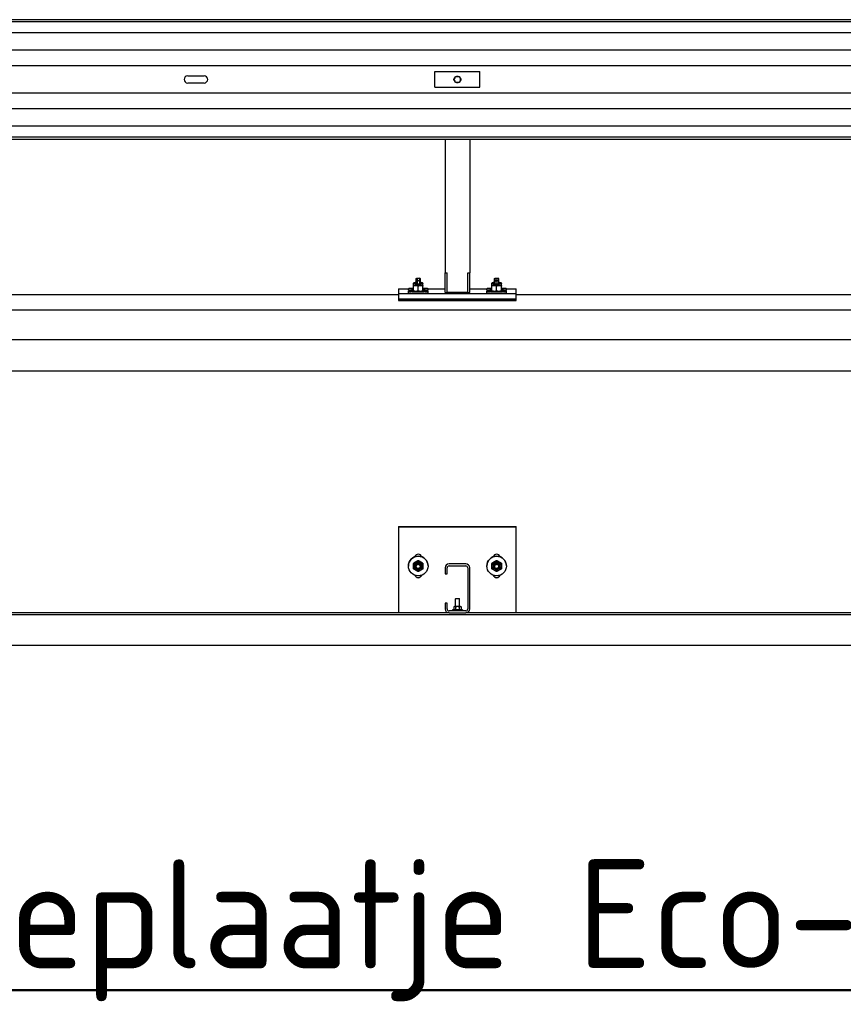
# Model space of a CAD drawing. Header units: metres. Extents: x -699 to 2316, y -1199 to 781.
# Tile 216 of 256: x -29.098 to -28.343, y 8.324 to 9.228. Entities that reach past the tile are written whole.
import ezdxf

# ---------------------------------------------------------------- set-up
doc = ezdxf.new("R2010")
doc.units = ezdxf.units.M
doc.layers.add('X-XX-AL-AANKLEDING-T50', color=130, linetype='Continuous', lineweight=50)
doc.styles.add('NLCS-ISO', font='NLCS-ISO.ttf')

msp = doc.modelspace()

# ---------------------------------------------------------------- linework, layer by layer
for p, q in [((-28.27114, 9.22783), (-29.20538, 9.22783)), ((-28.27114, 9.22597), (-29.20538, 9.22597)), ((-28.27114, 9.21585), (-29.20538, 9.21585)), ((-28.27114, 9.19993), (-29.20538, 9.19993)), ((-28.27114, 9.18542), (-29.20538, 9.18542)), ((-28.94421, 9.17619), (-28.9291, 9.17619)), ((-28.7174, 9.18014), (-28.67603, 9.18014)), ((-28.7174, 9.16575), (-28.7174, 9.18014)), ((-28.67603, 9.16575), (-28.67603, 9.18014)), ((-28.9291, 9.16971), (-28.94421, 9.16971)), ((-28.7174, 9.16575), (-28.67603, 9.16575)), ((-28.27114, 9.16048), (-29.20538, 9.16048)), ((-28.27114, 9.14596), (-29.20538, 9.14596)), ((-28.27114, 9.13005), (-29.20538, 9.13005)), ((-28.27114, 9.11992), (-29.20538, 9.11992)), ((-29.20538, 9.11807), (-28.27114, 9.11807)), ((-28.70795, 9.11807), (-28.70795, 8.9954)), ((-28.68547, 9.11807), (-28.68547, 8.9954)), ((-28.70795, 8.9954), (-28.70615, 8.9954)), ((-28.70795, 8.97741), (-28.70795, 8.9954)), ((-28.70615, 8.97741), (-28.70615, 8.9954)), ((-28.68727, 8.9954), (-28.68547, 8.9954)), ((-28.68727, 8.97741), (-28.68727, 8.9954)), ((-28.68547, 8.97741), (-28.68547, 8.9954)), ((-28.73672, 8.98617), (-28.737, 8.98601)), ((-28.737, 8.98385), (-28.737, 8.98552)), ((-28.73672, 8.98401), (-28.737, 8.98385)), ((-28.73476, 8.98731), (-28.73556, 8.98652)), ((-28.73556, 8.98616), (-28.73556, 8.98651)), ((-28.73476, 8.98516), (-28.73556, 8.98436)), ((-28.73556, 8.984), (-28.73556, 8.98435)), ((-28.7347, 8.98753), (-28.7347, 8.98969)), ((-28.7347, 8.98513), (-28.7347, 8.98753)), ((-28.73324, 8.98507), (-28.7347, 8.98513)), ((-28.73324, 8.98832), (-28.73324, 8.98963)), ((-28.73324, 8.98507), (-28.73324, 8.98747)), ((-28.73123, 8.98509), (-28.73324, 8.98507)), ((-28.73123, 8.98827), (-28.73123, 8.98965)), ((-28.73123, 8.98509), (-28.73123, 8.98749)), ((-28.73067, 8.98517), (-28.73123, 8.98509)), ((-28.73067, 8.98757), (-28.73067, 8.98973)), ((-28.73067, 8.98517), (-28.73067, 8.98757)), ((-28.73061, 8.98731), (-28.72981, 8.98652)), ((-28.73061, 8.98516), (-28.72981, 8.98436)), ((-28.72981, 8.98616), (-28.72981, 8.98651)), ((-28.72981, 8.984), (-28.72981, 8.98435)), ((-28.72865, 8.98617), (-28.72837, 8.98601)), ((-28.72865, 8.98401), (-28.72837, 8.98385)), ((-28.72837, 8.98385), (-28.72837, 8.98552)), ((-28.66477, 8.98617), (-28.66505, 8.98601)), ((-28.66505, 8.98385), (-28.66505, 8.98552)), ((-28.66477, 8.98401), (-28.66505, 8.98385)), ((-28.66362, 8.98616), (-28.66362, 8.98651)), ((-28.66362, 8.984), (-28.66362, 8.98435)), ((-28.66281, 8.98731), (-28.66361, 8.98652)), ((-28.66281, 8.98516), (-28.66361, 8.98436)), ((-28.66275, 8.98753), (-28.66275, 8.98969)), ((-28.66275, 8.98513), (-28.66275, 8.98753)), ((-28.66129, 8.98507), (-28.66275, 8.98513)), ((-28.66129, 8.98832), (-28.66129, 8.98963)), ((-28.66129, 8.98507), (-28.66129, 8.98747)), ((-28.65928, 8.98509), (-28.66129, 8.98507)), ((-28.65928, 8.98827), (-28.65928, 8.98965)), ((-28.65928, 8.98509), (-28.65928, 8.98749)), ((-28.65873, 8.98517), (-28.65928, 8.98509)), ((-28.65873, 8.98757), (-28.65873, 8.98973)), ((-28.65873, 8.98517), (-28.65873, 8.98757)), ((-28.65866, 8.98731), (-28.65786, 8.98652)), ((-28.65866, 8.98516), (-28.65786, 8.98436)), ((-28.65786, 8.98616), (-28.65786, 8.98651)), ((-28.65786, 8.984), (-28.65786, 8.98435)), ((-28.6567, 8.98617), (-28.65642, 8.98601)), ((-28.6567, 8.98401), (-28.65642, 8.98385)), ((-28.65642, 8.98385), (-28.65642, 8.98552)), ((-29.12228, 8.97545), (-28.75067, 8.97545)), ((-28.75067, 8.98084), (-28.74168, 8.98084)), ((-28.75067, 8.98084), (-28.75067, 8.97653)), ((-28.75067, 8.97653), (-28.64275, 8.97653)), ((-28.75067, 8.97653), (-28.75067, 8.97114)), ((-28.74168, 8.9794), (-28.74168, 8.98084)), ((-28.74168, 8.97725), (-28.74168, 8.97868)), ((-28.737, 8.97913), (-28.737, 8.98336)), ((-28.73672, 8.97867), (-28.737, 8.97883)), ((-28.73556, 8.97688), (-28.73556, 8.97691)), ((-28.73269, 8.97903), (-28.73269, 8.98326)), ((-28.72981, 8.97688), (-28.72981, 8.97691)), ((-28.72865, 8.97867), (-28.72837, 8.97883)), ((-28.72837, 8.97913), (-28.72837, 8.98336)), ((-28.72369, 8.98084), (-28.70795, 8.98084)), ((-28.72369, 8.9794), (-28.72369, 8.98084)), ((-28.72369, 8.97725), (-28.72369, 8.97868)), ((-28.70795, 8.97741), (-28.70615, 8.97741)), ((-28.70436, 8.97768), (-28.68907, 8.97768)), ((-28.68727, 8.97741), (-28.68547, 8.97741)), ((-28.68547, 8.98084), (-28.66973, 8.98084)), ((-28.66973, 8.9794), (-28.66973, 8.98084)), ((-28.66973, 8.97725), (-28.66973, 8.97868)), ((-28.66505, 8.97913), (-28.66505, 8.98336)), ((-28.66477, 8.97867), (-28.66505, 8.97883)), ((-28.66362, 8.97688), (-28.66362, 8.97691)), ((-28.66074, 8.97903), (-28.66074, 8.98326)), ((-28.65786, 8.97688), (-28.65786, 8.97691)), ((-28.6567, 8.97867), (-28.65642, 8.97883)), ((-28.65642, 8.97913), (-28.65642, 8.98336)), ((-28.65174, 8.98084), (-28.64275, 8.98084)), ((-28.65174, 8.9794), (-28.65174, 8.98084)), ((-28.65174, 8.97725), (-28.65174, 8.97868)), ((-28.64275, 8.97653), (-28.64275, 8.98084)), ((-28.64275, 8.97114), (-28.64275, 8.97653)), ((-28.64275, 8.97545), (-28.27114, 8.97545)), ((-28.75067, 8.97114), (-28.64275, 8.97114)), ((-28.75067, 8.97114), (-28.75067, 8.97006)), ((-28.64275, 8.97114), (-28.75067, 8.97114)), ((-28.75067, 8.97006), (-28.64275, 8.97006)), ((-28.64275, 8.97006), (-28.64275, 8.97114)), ((-28.12724, 8.96106), (-29.5662, 8.96106)), ((-28.12724, 8.93408), (-29.5662, 8.93408)), ((-28.12724, 8.9053), (-29.5662, 8.9053)), ((-28.75067, 8.76261), (-28.75067, 8.76257)), ((-28.75067, 8.76261), (-28.64275, 8.76261)), ((-28.75067, 8.76257), (-28.64275, 8.76257)), ((-28.75067, 8.76257), (-28.75067, 8.76236)), ((-28.75067, 8.76257), (-28.64275, 8.76257)), ((-28.75067, 8.76236), (-28.64275, 8.76236)), ((-28.75067, 8.76236), (-28.75067, 8.6833)), ((-28.64275, 8.76257), (-28.64275, 8.76261)), ((-28.64275, 8.76236), (-28.64275, 8.76257)), ((-28.64275, 8.6833), (-28.64275, 8.76236)), ((-28.73269, 8.73131), (-28.73269, 8.73114)), ((-28.66074, 8.73131), (-28.66074, 8.73114)), ((-28.74168, 8.72641), (-28.74168, 8.72635)), ((-28.737, 8.72882), (-28.737, 8.72865)), ((-28.73556, 8.72614), (-28.73556, 8.72613)), ((-28.7347, 8.72558), (-28.73414, 8.72758)), ((-28.7347, 8.72558), (-28.7347, 8.72548)), ((-28.73414, 8.72758), (-28.73213, 8.72809)), ((-28.73414, 8.72758), (-28.73414, 8.72748)), ((-28.73213, 8.72809), (-28.73213, 8.728)), ((-28.73213, 8.72809), (-28.73067, 8.72661)), ((-28.73067, 8.72661), (-28.73067, 8.72652)), ((-28.72981, 8.72614), (-28.72981, 8.72613)), ((-28.72837, 8.72882), (-28.72837, 8.72865)), ((-28.72369, 8.72641), (-28.72369, 8.72635)), ((-28.70795, 8.72467), (-28.70795, 8.71927)), ((-28.70615, 8.71927), (-28.70615, 8.72467)), ((-28.68907, 8.72827), (-28.70436, 8.72827)), ((-28.70436, 8.72647), (-28.68907, 8.72647)), ((-28.68727, 8.72467), (-28.68727, 8.6869)), ((-28.68547, 8.6869), (-28.68547, 8.72467)), ((-28.66973, 8.72641), (-28.66973, 8.72635)), ((-28.66505, 8.72882), (-28.66505, 8.72865)), ((-28.66362, 8.72614), (-28.66362, 8.72613)), ((-28.66275, 8.72558), (-28.66219, 8.72758)), ((-28.66275, 8.72558), (-28.66275, 8.72548)), ((-28.66219, 8.72758), (-28.66018, 8.72809)), ((-28.66219, 8.72758), (-28.66219, 8.72748)), ((-28.66018, 8.72809), (-28.66018, 8.728)), ((-28.66018, 8.72809), (-28.65873, 8.72661)), ((-28.65873, 8.72661), (-28.65873, 8.72652)), ((-28.65786, 8.72614), (-28.65786, 8.72613)), ((-28.65642, 8.72882), (-28.65642, 8.72865)), ((-28.65174, 8.72641), (-28.65174, 8.72635)), ((-28.70795, 8.71927), (-28.70615, 8.71927)), ((-28.69818, 8.69661), (-28.69851, 8.69628)), ((-28.69491, 8.69628), (-28.69851, 8.69628)), ((-28.69851, 8.6892), (-28.69851, 8.69628)), ((-28.69818, 8.69661), (-28.69524, 8.69661)), ((-28.69524, 8.69661), (-28.69491, 8.69628)), ((-28.69491, 8.6892), (-28.69491, 8.69628)), ((-28.70615, 8.69229), (-28.70795, 8.69229)), ((-28.70795, 8.69229), (-28.70795, 8.6869)), ((-28.70615, 8.6869), (-28.70615, 8.69229)), ((-28.69221, 8.68618), (-28.70121, 8.68618)), ((-28.70121, 8.68618), (-28.70121, 8.6851)), ((-28.69934, 8.6892), (-28.70003, 8.6888)), ((-28.70003, 8.6888), (-28.70003, 8.68658)), ((-28.69934, 8.68618), (-28.70003, 8.68658)), ((-28.69409, 8.6892), (-28.69934, 8.6892)), ((-28.69837, 8.6888), (-28.69837, 8.68658)), ((-28.69505, 8.6888), (-28.69505, 8.68658)), ((-28.69409, 8.6892), (-28.69339, 8.6888)), ((-28.69409, 8.68618), (-28.69339, 8.68658)), ((-28.69339, 8.6888), (-28.69339, 8.68658)), ((-28.69221, 8.68618), (-28.69221, 8.6851)), ((-28.16322, 8.68155), (-29.20538, 8.68155)), ((-28.16322, 8.68139), (-29.20538, 8.68139)), ((-28.70436, 8.6833), (-29.1686, 8.6833)), ((-28.70795, 8.68378), (-28.70615, 8.68378)), ((-28.70795, 8.6833), (-28.70795, 8.68378)), ((-28.70615, 8.6833), (-28.70615, 8.68378)), ((-28.68907, 8.6851), (-28.70436, 8.6851)), ((-28.70436, 8.6833), (-28.68907, 8.6833)), ((-28.22482, 8.6833), (-28.68907, 8.6833)), ((-28.68727, 8.68378), (-28.68547, 8.68378)), ((-28.68727, 8.6833), (-28.68727, 8.68378)), ((-28.68547, 8.6833), (-28.68547, 8.68378)), ((-29.20538, 8.65366), (-28.27114, 8.65366))]:
    msp.add_line(p, q)
for centre, radius, start, end in [((-28.94421, 9.17295), 0.00324, 90, 270), ((-28.9291, 9.17295), 0.00324, 270, 90), ((-28.69671, 9.17295), 0.00288, 150.00001, 210.00001), ((-28.69671, 9.17295), 0.00288, 90.00001, 150.00001), ((-28.69671, 9.17295), 0.00288, 30.00001, 90.00001), ((-28.69671, 9.17295), 0.00288, 330.00001, 30.00001), ((-28.69671, 9.17295), 0.00288, 210.00001, 270.00001), ((-28.69671, 9.17295), 0.00288, 270.00001, 330.00001), ((-28.70436, 8.72467), 0.0036, 90, 180), ((-28.70436, 8.72467), 0.0018, 90, 180), ((-28.68907, 8.72467), 0.0036, 0, 90), ((-28.68907, 8.72467), 0.0018, 0, 90), ((-28.70436, 8.6869), 0.0036, 180, 270), ((-28.70436, 8.6869), 0.0018, 180, 270), ((-28.68907, 8.6869), 0.0018, 270, 0), ((-28.68907, 8.6869), 0.0036, 270, 0)]:
    msp.add_arc(centre, radius, start, end)
for centre, major_axis, ratio, start_param, end_param in [((-28.73269, 8.984), (-0.00405, 0), 0.039968, 5.503466, 10.204497), ((-28.73269, 8.98616), (-0.00405, 0), 0.039968, 5.503466, 7.333866), ((-28.73269, 8.98435), (-0.00288, 0), 0.039968, 6.243175, 9.464789), ((-28.73269, 8.98651), (-0.00288, 0), 0.039968, 6.243175, 7.080153), ((-28.73269, 8.98616), (-0.00288, 0), 0.039968, 6.280368, 7.080157), ((-28.73269, 8.984), (-0.00288, 0), 0.039968, 6.280368, 9.427596), ((-28.73269, 8.98515), (0.00208, 0), 0.039968, 2.889174, 6.535604), ((-28.73269, 8.98731), (-0.00208, 0), 0.039968, 6.030766, 6.535604), ((-28.73269, 8.98731), (0.00208, 0), 0.039968, 6.030766, 6.535604), ((-28.73269, 8.98651), (0.00288, 0), 0.039968, 5.486217, 6.323196), ((-28.73269, 8.98616), (0.00405, 0), 0.039968, 5.232504, 7.062904), ((-28.73269, 8.98616), (0.00288, 0), 0.039968, 5.486213, 6.286003), ((-28.66074, 8.984), (-0.00405, 0), 0.039968, 5.503466, 10.204497), ((-28.66074, 8.98616), (-0.00405, 0), 0.039968, 5.503466, 7.333866), ((-28.66074, 8.98435), (-0.00288, 0), 0.039968, 6.243175, 9.464789), ((-28.66074, 8.98651), (-0.00288, 0), 0.039968, 6.243175, 7.080153), ((-28.66074, 8.98616), (-0.00288, 0), 0.039968, 6.280368, 7.080157), ((-28.66074, 8.984), (-0.00288, 0), 0.039968, 6.280368, 9.427596), ((-28.66074, 8.98515), (0.00208, 0), 0.039968, 2.889174, 6.535604), ((-28.66074, 8.98731), (-0.00208, 0), 0.039968, 6.030766, 6.535604), ((-28.66074, 8.98731), (0.00208, 0), 0.039968, 6.030766, 6.535604), ((-28.66074, 8.98651), (0.00288, 0), 0.039968, 5.486217, 6.323196), ((-28.66074, 8.98616), (0.00405, 0), 0.039968, 5.232504, 7.062904), ((-28.66074, 8.98616), (0.00288, 0), 0.039968, 5.486213, 6.286003), ((-28.73269, 8.97868), (0.00899, 0), 0.039968, 2.071451, 7.353327), ((-28.73269, 8.98084), (-0.00899, 0), 0.039968, 5.213044, 7.353327), ((-28.73269, 8.9794), (-0.00899, 0), 0.039968, 0, 1.070142), ((-28.73269, 8.97725), (0.00899, 0), 0.039968, 3.141593, 6.283185), ((-28.73269, 8.97868), (0.00405, 0), 0.039968, 3.21093, 6.213848), ((-28.73269, 8.97694), (0.00324, 0), 0.039968, 3.417569, 6.007209), ((-28.73269, 8.98084), (0.00899, 0), 0.039968, 5.213044, 7.353327), ((-28.73269, 8.9794), (0.00899, 0), 0.039968, 5.213044, 6.283185), ((-28.70436, 8.97782), (-0.0036, 0), 0.04, 1.047198, 1.570796), ((-28.68907, 8.97782), (0.0036, 0), 0.04, 4.712389, 5.235988), ((-28.66074, 8.97868), (0.00899, 0), 0.039968, 2.071451, 7.353327), ((-28.66074, 8.98084), (-0.00899, 0), 0.039968, 5.213044, 7.353327), ((-28.66074, 8.9794), (-0.00899, 0), 0.039968, 0, 1.070142), ((-28.66074, 8.97725), (0.00899, 0), 0.039968, 3.141593, 6.283185), ((-28.66074, 8.97868), (0.00405, 0), 0.039968, 3.21093, 6.213848), ((-28.66074, 8.97694), (0.00324, 0), 0.039968, 3.417569, 6.007209), ((-28.66074, 8.98084), (0.00899, 0), 0.039968, 5.213044, 7.353327), ((-28.66074, 8.9794), (0.00899, 0), 0.039968, 5.213044, 6.283185), ((-28.73269, 8.72641), (-0.00899, 0), 0.999201, 3.141593, 6.283185), ((-28.73269, 8.73396), (-0.00324, 0), 0.999201, 3.417569, 6.007209), ((-28.66074, 8.72641), (-0.00899, 0), 0.999201, 3.141593, 6.283185), ((-28.66074, 8.73396), (-0.00324, 0), 0.999201, 3.417569, 6.007209), ((-28.73269, 8.72614), (0.00288, 0), 0.999201, 6.280368, 9.427596), ((-28.73269, 8.72609), (-0.00208, 0), 0.999201, 2.375104, 6.535604), ((-28.73269, 8.72609), (-0.00208, 0), 0.999201, 0.327235, 1.219036), ((-28.73269, 8.72609), (-0.00208, 0), 0.999201, 1.414631, 2.233118), ((-28.66074, 8.72614), (0.00288, 0), 0.999201, 6.280368, 9.427596), ((-28.66074, 8.72609), (-0.00208, 0), 0.999201, 2.375104, 6.535604), ((-28.66074, 8.72609), (-0.00208, 0), 0.999201, 0.327235, 1.219036), ((-28.66074, 8.72609), (-0.00208, 0), 0.999201, 1.414631, 2.233118), ((-28.73269, 8.71886), (0.00324, 0), 0.999201, 3.438354, 5.986424), ((-28.73269, 8.71908), (-0.00324, 0), 0.999201, 0.377662, 2.763931), ((-28.73269, 8.71908), (0.00324, 0), 0.999201, 3.519255, 5.905523), ((-28.73269, 8.71912), (0.00324, 0), 0.999201, 3.536065, 5.888713), ((-28.66074, 8.71886), (0.00324, 0), 0.999201, 3.438354, 5.986424), ((-28.66074, 8.71908), (-0.00324, 0), 0.999201, 0.377662, 2.763931), ((-28.66074, 8.71908), (0.00324, 0), 0.999201, 3.519255, 5.905523), ((-28.66074, 8.71912), (0.00324, 0), 0.999201, 3.536065, 5.888713)]:
    msp.add_ellipse(centre, major_axis=major_axis, ratio=ratio, start_param=start_param, end_param=end_param)
for centre, major_axis, ratio in [((-28.73269, 8.99043), (0.00136, 0), 0.039968), ((-28.73269, 8.98827), (0.00136, 0), 0.039968), ((-28.66074, 8.99043), (0.00136, 0), 0.039968), ((-28.66074, 8.98827), (0.00136, 0), 0.039968), ((-28.73269, 8.72635), (0.00899, 0), 0.999201), ((-28.66074, 8.72635), (0.00899, 0), 0.999201), ((-28.73269, 8.72614), (0.00405, 0), 0.999201), ((-28.73269, 8.72613), (0.00288, 0), 0.999201), ((-28.66074, 8.72614), (0.00405, 0), 0.999201), ((-28.66074, 8.72613), (0.00288, 0), 0.999201)]:
    msp.add_ellipse(centre, major_axis=major_axis, ratio=ratio)
for points, weights in [([(-28.70003, 9.17295), (-28.69959, 9.17372), (-28.6992, 9.17439)], [1, 1.0379548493, 1]), ([(-28.6992, 9.17439), (-28.69882, 9.17505), (-28.69837, 9.17583)], [1, 1.0379548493, 1]), ([(-28.69837, 9.17583), (-28.69748, 9.17583), (-28.69671, 9.17583)], [1, 1.0379548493, 1]), ([(-28.69671, 9.17583), (-28.69594, 9.17583), (-28.69505, 9.17583)], [1, 1.0379548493, 1]), ([(-28.69505, 9.17583), (-28.6946, 9.17505), (-28.69422, 9.17439)], [1, 1.0379548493, 1]), ([(-28.69422, 9.17439), (-28.69383, 9.17372), (-28.69339, 9.17295)], [1, 1.0379548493, 1]), ([(-28.6992, 9.17151), (-28.69959, 9.17218), (-28.70003, 9.17295)], [1, 1.0379548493, 1]), ([(-28.69837, 9.17007), (-28.69882, 9.17084), (-28.6992, 9.17151)], [1, 1.0379548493, 1]), ([(-28.69671, 9.17007), (-28.69748, 9.17007), (-28.69837, 9.17007)], [1, 1.0379548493, 1]), ([(-28.69505, 9.17007), (-28.69594, 9.17007), (-28.69671, 9.17007)], [1, 1.0379548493, 1]), ([(-28.69422, 9.17151), (-28.6946, 9.17084), (-28.69505, 9.17007)], [1, 1.0379548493, 1]), ([(-28.69339, 9.17295), (-28.69383, 9.17218), (-28.69422, 9.17151)], [1, 1.0379548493, 1]), ([(-28.737, 8.98552), (-28.737, 8.98601), (-28.737, 8.98601)], [1, 1.08736229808, 1.07605433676]), ([(-28.7347, 8.98585), (-28.73577, 8.9859), (-28.737, 8.98552)], [1.07693347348, 1.08302823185, 1]), ([(-28.72837, 8.98552), (-28.7296, 8.9859), (-28.73067, 8.98585)], [1, 1.08302823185, 1.07693347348]), ([(-28.72837, 8.98601), (-28.72837, 8.98601), (-28.72837, 8.98552)], [1.07605433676, 1.08736229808, 1]), ([(-28.66505, 8.98552), (-28.66505, 8.98601), (-28.66505, 8.98601)], [1, 1.08736229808, 1.07605433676]), ([(-28.66275, 8.98585), (-28.66382, 8.9859), (-28.66505, 8.98552)], [1.07693347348, 1.08302823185, 1]), ([(-28.65642, 8.98552), (-28.65766, 8.9859), (-28.65873, 8.98585)], [1, 1.08302823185, 1.07693347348]), ([(-28.65642, 8.98601), (-28.65642, 8.98601), (-28.65642, 8.98552)], [1.07605433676, 1.08736229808, 1]), ([(-28.737, 8.98336), (-28.737, 8.98385), (-28.737, 8.98385)], [1, 1.08736229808, 1.07605433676]), ([(-28.73269, 8.98326), (-28.73484, 8.98403), (-28.737, 8.98336)], [1, 1.15470053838, 1]), ([(-28.737, 8.97913), (-28.73484, 8.97836), (-28.73269, 8.97903)], [1, 1.15470053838, 1]), ([(-28.737, 8.97883), (-28.737, 8.97883), (-28.737, 8.97913)], [1.07605433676, 1.0673382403, 1]), ([(-28.72837, 8.98336), (-28.73053, 8.98403), (-28.73269, 8.98326)], [1, 1.15470053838, 1]), ([(-28.73269, 8.97903), (-28.73053, 8.97836), (-28.72837, 8.97913)], [1, 1.15470053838, 1]), ([(-28.72837, 8.98385), (-28.72837, 8.98385), (-28.72837, 8.98336)], [1.07605433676, 1.08736229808, 1]), ([(-28.72837, 8.97913), (-28.72837, 8.97883), (-28.72837, 8.97883)], [1, 1.0673382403, 1.07605433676]), ([(-28.66505, 8.98336), (-28.66505, 8.98385), (-28.66505, 8.98385)], [1, 1.08736229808, 1.07605433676]), ([(-28.66074, 8.98326), (-28.6629, 8.98403), (-28.66505, 8.98336)], [1, 1.15470053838, 1]), ([(-28.66505, 8.97913), (-28.6629, 8.97836), (-28.66074, 8.97903)], [1, 1.15470053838, 1]), ([(-28.66505, 8.97883), (-28.66505, 8.97883), (-28.66505, 8.97913)], [1.07605433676, 1.0673382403, 1]), ([(-28.65642, 8.98336), (-28.65858, 8.98403), (-28.66074, 8.98326)], [1, 1.15470053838, 1]), ([(-28.66074, 8.97903), (-28.65858, 8.97836), (-28.65642, 8.97913)], [1, 1.15470053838, 1]), ([(-28.65642, 8.98385), (-28.65642, 8.98385), (-28.65642, 8.98336)], [1.07605433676, 1.08736229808, 1]), ([(-28.65642, 8.97913), (-28.65642, 8.97883), (-28.65642, 8.97883)], [1, 1.0673382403, 1.07605433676]), ([(-28.73269, 8.73131), (-28.73484, 8.7301), (-28.737, 8.72882)], [1, 1.15470053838, 1]), ([(-28.737, 8.72865), (-28.73484, 8.72987), (-28.73269, 8.73114)], [1, 1.15470053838, 1]), ([(-28.72837, 8.72882), (-28.73053, 8.7301), (-28.73269, 8.73131)], [1, 1.15470053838, 1]), ([(-28.73269, 8.73114), (-28.73053, 8.72987), (-28.72837, 8.72865)], [1, 1.15470053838, 1]), ([(-28.66074, 8.73131), (-28.6629, 8.7301), (-28.66505, 8.72882)], [1, 1.15470053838, 1]), ([(-28.66505, 8.72865), (-28.6629, 8.72987), (-28.66074, 8.73114)], [1, 1.15470053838, 1]), ([(-28.65642, 8.72882), (-28.65858, 8.7301), (-28.66074, 8.73131)], [1, 1.15470053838, 1]), ([(-28.66074, 8.73114), (-28.65858, 8.72987), (-28.65642, 8.72865)], [1, 1.15470053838, 1]), ([(-28.737, 8.72367), (-28.737, 8.72613), (-28.737, 8.72865)], [1, 1.15470053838, 1]), ([(-28.73269, 8.72118), (-28.73484, 8.7224), (-28.737, 8.72367)], [1, 1.15470053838, 1]), ([(-28.72837, 8.72367), (-28.73053, 8.7224), (-28.73269, 8.72118)], [1, 1.15470053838, 1]), ([(-28.72837, 8.72865), (-28.72837, 8.72613), (-28.72837, 8.72367)], [1, 1.15470053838, 1]), ([(-28.66505, 8.72367), (-28.66505, 8.72613), (-28.66505, 8.72865)], [1, 1.15470053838, 1]), ([(-28.66074, 8.72118), (-28.6629, 8.7224), (-28.66505, 8.72367)], [1, 1.15470053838, 1]), ([(-28.65642, 8.72367), (-28.65858, 8.7224), (-28.66074, 8.72118)], [1, 1.15470053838, 1]), ([(-28.65642, 8.72865), (-28.65642, 8.72613), (-28.65642, 8.72367)], [1, 1.15470053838, 1]), ([(-28.69837, 8.6888), (-28.6992, 8.68928), (-28.70003, 8.6888)], [1, 1.15470053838, 1]), ([(-28.70003, 8.68658), (-28.6992, 8.6861), (-28.69837, 8.68658)], [1, 1.15470053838, 1]), ([(-28.69505, 8.6888), (-28.69671, 8.68928), (-28.69837, 8.6888)], [1, 1.15470053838, 1]), ([(-28.69837, 8.68658), (-28.69671, 8.6861), (-28.69505, 8.68658)], [1, 1.15470053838, 1]), ([(-28.69339, 8.6888), (-28.69422, 8.68928), (-28.69505, 8.6888)], [1, 1.15470053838, 1]), ([(-28.69505, 8.68658), (-28.69422, 8.6861), (-28.69339, 8.68658)], [1, 1.15470053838, 1])]:
    msp.add_rational_spline(points, weights, degree=2)
for points, knots in [([(-28.7347, 8.98969), (-28.7347, 8.98973), (-28.73469, 8.98978), (-28.73468, 8.98987), (-28.73468, 8.98992), (-28.73465, 8.99002), (-28.73463, 8.99008), (-28.73459, 8.99017), (-28.73456, 8.99021), (-28.73453, 8.99024)], [-0.3417552, -0.3417552, -0.3417552, -0.3417552, -0.3056951, -0.3056951, -0.2627872, -0.2627872, -0.2004937, -0.2004937, -0.110236, -0.110236, -0.110236, -0.110236]), ([(-28.73324, 8.98963), (-28.73324, 8.98967), (-28.73325, 8.98972), (-28.73327, 8.98981), (-28.7333, 8.98986), (-28.73336, 8.98996), (-28.73341, 8.99002), (-28.7336, 8.99017), (-28.7338, 8.99022), (-28.73397, 8.99023), (-28.73414, 8.99023), (-28.73434, 8.9902), (-28.73453, 8.99006), (-28.73458, 8.99001), (-28.73464, 8.98992), (-28.73467, 8.98987), (-28.73469, 8.98978), (-28.7347, 8.98973), (-28.7347, 8.98969)], [-0.3417552, -0.3417552, -0.3417552, -0.3417552, -0.3056951, -0.3056951, -0.2627872, -0.2627872, -0.2004937, -0.2004937, 0, 0, 0, 0.2004937, 0.2004937, 0.2627872, 0.2627872, 0.3056951, 0.3056951, 0.3417552, 0.3417552, 0.3417552, 0.3417552]), ([(-28.7347, 8.98753), (-28.7347, 8.98757), (-28.73469, 8.98763), (-28.73468, 8.98771), (-28.73468, 8.98777), (-28.73465, 8.98787), (-28.73463, 8.98792), (-28.73459, 8.98801), (-28.73456, 8.98805), (-28.73453, 8.98808)], [-0.3417552, -0.3417552, -0.3417552, -0.3417552, -0.3056951, -0.3056951, -0.2627872, -0.2627872, -0.2004937, -0.2004937, -0.110236, -0.110236, -0.110236, -0.110236]), ([(-28.73324, 8.98747), (-28.73324, 8.98751), (-28.73325, 8.98757), (-28.73327, 8.98766), (-28.7333, 8.98771), (-28.73336, 8.9878), (-28.73341, 8.98786), (-28.7336, 8.98802), (-28.7338, 8.98806), (-28.73397, 8.98807), (-28.73414, 8.98808), (-28.73434, 8.98805), (-28.73453, 8.9879), (-28.73458, 8.98785), (-28.73464, 8.98776), (-28.73467, 8.98771), (-28.73469, 8.98762), (-28.7347, 8.98757), (-28.7347, 8.98753)], [-0.3417552, -0.3417552, -0.3417552, -0.3417552, -0.3056951, -0.3056951, -0.2627872, -0.2627872, -0.2004937, -0.2004937, 0, 0, 0, 0.2004937, 0.2004937, 0.2627872, 0.2627872, 0.3056951, 0.3056951, 0.3417552, 0.3417552, 0.3417552, 0.3417552]), ([(-28.73453, 8.99024), (-28.73448, 8.99029), (-28.73443, 8.99032), (-28.73435, 8.99037), (-28.73431, 8.99038), (-28.73425, 8.9904), (-28.73422, 8.99041), (-28.73417, 8.99042), (-28.73415, 8.99043), (-28.73408, 8.99044), (-28.73404, 8.99044), (-28.73392, 8.99045), (-28.73384, 8.99046), (-28.73363, 8.99047), (-28.73349, 8.99047), (-28.73321, 8.99048), (-28.73306, 8.99048), (-28.73276, 8.99048), (-28.73261, 8.99048), (-28.73231, 8.99048), (-28.73216, 8.99048), (-28.73189, 8.99047), (-28.73177, 8.99047), (-28.73154, 8.99046), (-28.73145, 8.99045), (-28.73132, 8.99044), (-28.73128, 8.99044), (-28.73121, 8.99042), (-28.73118, 8.99042), (-28.73111, 8.9904), (-28.73108, 8.99039), (-28.73096, 8.99033), (-28.7309, 8.9903), (-28.7308, 8.9902), (-28.7308, 8.9902), (-28.7308, 8.9902)], [1.34244, 1.34244, 1.34244, 1.34244, 1.368996, 1.368996, 1.408057, 1.408057, 1.45532, 1.45532, 1.52549, 1.52549, 1.709995, 1.709995, 2.016168, 2.016168, 2.376132, 2.376132, 2.708366, 2.708366, 3.035591, 3.035591, 3.362838, 3.362838, 3.695038, 3.695038, 4.050277, 4.050277, 4.227224, 4.227224, 4.303073, 4.303073, 4.361298, 4.361298, 4.402909, 4.402909, 4.404171, 4.404171, 4.404171, 4.404171]), ([(-28.73453, 8.98808), (-28.73448, 8.98813), (-28.73443, 8.98816), (-28.73435, 8.98821), (-28.73431, 8.98822), (-28.73425, 8.98825), (-28.73422, 8.98825), (-28.73417, 8.98826), (-28.73415, 8.98827), (-28.73408, 8.98828), (-28.73404, 8.98829), (-28.73392, 8.9883), (-28.73384, 8.9883), (-28.73363, 8.98831), (-28.73349, 8.98832), (-28.73321, 8.98832), (-28.73306, 8.98832), (-28.73276, 8.98833), (-28.73261, 8.98833), (-28.73231, 8.98832), (-28.73216, 8.98832), (-28.73189, 8.98832), (-28.73177, 8.98831), (-28.73154, 8.9883), (-28.73145, 8.9883), (-28.73132, 8.98828), (-28.73128, 8.98828), (-28.73121, 8.98827), (-28.73118, 8.98826), (-28.73111, 8.98824), (-28.73108, 8.98823), (-28.73096, 8.98818), (-28.7309, 8.98815), (-28.7308, 8.98805), (-28.7308, 8.98804), (-28.7308, 8.98804)], [1.34244, 1.34244, 1.34244, 1.34244, 1.368996, 1.368996, 1.408057, 1.408057, 1.45532, 1.45532, 1.52549, 1.52549, 1.709995, 1.709995, 2.016168, 2.016168, 2.376132, 2.376132, 2.708366, 2.708366, 3.035591, 3.035591, 3.362838, 3.362838, 3.695038, 3.695038, 4.050277, 4.050277, 4.227224, 4.227224, 4.303073, 4.303073, 4.361298, 4.361298, 4.402909, 4.402909, 4.404171, 4.404171, 4.404171, 4.404171]), ([(-28.73123, 8.98965), (-28.73123, 8.98969), (-28.73124, 8.98974), (-28.73127, 8.98983), (-28.73131, 8.98988), (-28.73139, 8.98998), (-28.73146, 8.99003), (-28.73173, 8.99017), (-28.732, 8.99021), (-28.73224, 8.99021), (-28.73247, 8.9902), (-28.73275, 8.99016), (-28.73302, 8.99001), (-28.73309, 8.98996), (-28.73317, 8.98986), (-28.7332, 8.98981), (-28.73323, 8.98972), (-28.73324, 8.98967), (-28.73324, 8.98963)], [-0.3417552, -0.3417552, -0.3417552, -0.3417552, -0.3056951, -0.3056951, -0.2627872, -0.2627872, -0.2004937, -0.2004937, 0, 0, 0, 0.2004937, 0.2004937, 0.2627872, 0.2627872, 0.3056951, 0.3056951, 0.3417552, 0.3417552, 0.3417552, 0.3417552]), ([(-28.73123, 8.98749), (-28.73123, 8.98754), (-28.73124, 8.98759), (-28.73127, 8.98767), (-28.73131, 8.98773), (-28.73139, 8.98782), (-28.73146, 8.98787), (-28.73173, 8.98802), (-28.732, 8.98805), (-28.73224, 8.98805), (-28.73247, 8.98805), (-28.73275, 8.98801), (-28.73302, 8.98785), (-28.73309, 8.9878), (-28.73317, 8.98771), (-28.7332, 8.98765), (-28.73323, 8.98757), (-28.73324, 8.98751), (-28.73324, 8.98747)], [-0.3417552, -0.3417552, -0.3417552, -0.3417552, -0.3056951, -0.3056951, -0.2627872, -0.2627872, -0.2004937, -0.2004937, 0, 0, 0, 0.2004937, 0.2004937, 0.2627872, 0.2627872, 0.3056951, 0.3056951, 0.3417552, 0.3417552, 0.3417552, 0.3417552]), ([(-28.73067, 8.98973), (-28.73067, 8.98977), (-28.73068, 8.98982), (-28.73069, 8.98991), (-28.7307, 8.98996), (-28.73072, 8.99005), (-28.73074, 8.9901), (-28.73081, 8.99024), (-28.73089, 8.99027), (-28.73095, 8.99026), (-28.73102, 8.99025), (-28.73109, 8.9902), (-28.73117, 8.99004), (-28.73119, 8.98998), (-28.73121, 8.98989), (-28.73122, 8.98983), (-28.73123, 8.98974), (-28.73123, 8.98969), (-28.73123, 8.98965)], [-0.3417552, -0.3417552, -0.3417552, -0.3417552, -0.3056951, -0.3056951, -0.2627872, -0.2627872, -0.2004937, -0.2004937, 0, 0, 0, 0.2004937, 0.2004937, 0.2627872, 0.2627872, 0.3056951, 0.3056951, 0.3417552, 0.3417552, 0.3417552, 0.3417552]), ([(-28.73067, 8.98757), (-28.73067, 8.98762), (-28.73068, 8.98767), (-28.73069, 8.98775), (-28.7307, 8.9878), (-28.73072, 8.98789), (-28.73074, 8.98794), (-28.73081, 8.98808), (-28.73089, 8.98811), (-28.73095, 8.9881), (-28.73102, 8.98809), (-28.73109, 8.98804), (-28.73117, 8.98788), (-28.73119, 8.98783), (-28.73121, 8.98773), (-28.73122, 8.98768), (-28.73123, 8.98759), (-28.73123, 8.98754), (-28.73123, 8.98749)], [-0.3417552, -0.3417552, -0.3417552, -0.3417552, -0.3056951, -0.3056951, -0.2627872, -0.2627872, -0.2004937, -0.2004937, 0, 0, 0, 0.2004937, 0.2004937, 0.2627872, 0.2627872, 0.3056951, 0.3056951, 0.3417552, 0.3417552, 0.3417552, 0.3417552]), ([(-28.66275, 8.98969), (-28.66275, 8.98973), (-28.66275, 8.98978), (-28.66274, 8.98987), (-28.66273, 8.98992), (-28.66271, 8.99002), (-28.66269, 8.99008), (-28.66264, 8.99017), (-28.66261, 8.99021), (-28.66258, 8.99024)], [-0.3417552, -0.3417552, -0.3417552, -0.3417552, -0.3056951, -0.3056951, -0.2627872, -0.2627872, -0.2004937, -0.2004937, -0.110236, -0.110236, -0.110236, -0.110236]), ([(-28.66129, 8.98963), (-28.66129, 8.98967), (-28.6613, 8.98972), (-28.66133, 8.98981), (-28.66135, 8.98986), (-28.66141, 8.98996), (-28.66146, 8.99002), (-28.66165, 8.99017), (-28.66185, 8.99022), (-28.66202, 8.99023), (-28.66219, 8.99023), (-28.66239, 8.9902), (-28.66258, 8.99006), (-28.66264, 8.99001), (-28.66269, 8.98992), (-28.66272, 8.98987), (-28.66274, 8.98978), (-28.66275, 8.98973), (-28.66275, 8.98969)], [-0.3417552, -0.3417552, -0.3417552, -0.3417552, -0.3056951, -0.3056951, -0.2627872, -0.2627872, -0.2004937, -0.2004937, 0, 0, 0, 0.2004937, 0.2004937, 0.2627872, 0.2627872, 0.3056951, 0.3056951, 0.3417552, 0.3417552, 0.3417552, 0.3417552]), ([(-28.66275, 8.98753), (-28.66275, 8.98757), (-28.66275, 8.98763), (-28.66274, 8.98771), (-28.66273, 8.98777), (-28.66271, 8.98787), (-28.66269, 8.98792), (-28.66264, 8.98801), (-28.66261, 8.98805), (-28.66258, 8.98808)], [-0.3417552, -0.3417552, -0.3417552, -0.3417552, -0.3056951, -0.3056951, -0.2627872, -0.2627872, -0.2004937, -0.2004937, -0.110236, -0.110236, -0.110236, -0.110236]), ([(-28.66129, 8.98747), (-28.66129, 8.98751), (-28.6613, 8.98757), (-28.66133, 8.98766), (-28.66135, 8.98771), (-28.66141, 8.9878), (-28.66146, 8.98786), (-28.66165, 8.98802), (-28.66185, 8.98806), (-28.66202, 8.98807), (-28.66219, 8.98808), (-28.66239, 8.98805), (-28.66258, 8.9879), (-28.66264, 8.98785), (-28.66269, 8.98776), (-28.66272, 8.98771), (-28.66274, 8.98762), (-28.66275, 8.98757), (-28.66275, 8.98753)], [-0.3417552, -0.3417552, -0.3417552, -0.3417552, -0.3056951, -0.3056951, -0.2627872, -0.2627872, -0.2004937, -0.2004937, 0, 0, 0, 0.2004937, 0.2004937, 0.2627872, 0.2627872, 0.3056951, 0.3056951, 0.3417552, 0.3417552, 0.3417552, 0.3417552]), ([(-28.66258, 8.99024), (-28.66253, 8.99029), (-28.66248, 8.99032), (-28.6624, 8.99037), (-28.66236, 8.99038), (-28.6623, 8.9904), (-28.66228, 8.99041), (-28.66223, 8.99042), (-28.6622, 8.99043), (-28.66213, 8.99044), (-28.66209, 8.99044), (-28.66197, 8.99045), (-28.66189, 8.99046), (-28.66168, 8.99047), (-28.66154, 8.99047), (-28.66126, 8.99048), (-28.66111, 8.99048), (-28.66081, 8.99048), (-28.66066, 8.99048), (-28.66036, 8.99048), (-28.66021, 8.99048), (-28.65994, 8.99047), (-28.65982, 8.99047), (-28.65959, 8.99046), (-28.6595, 8.99045), (-28.65937, 8.99044), (-28.65933, 8.99044), (-28.65926, 8.99042), (-28.65923, 8.99042), (-28.65916, 8.9904), (-28.65913, 8.99039), (-28.65902, 8.99033), (-28.65895, 8.9903), (-28.65886, 8.9902), (-28.65885, 8.9902), (-28.65885, 8.9902)], [1.34244, 1.34244, 1.34244, 1.34244, 1.368996, 1.368996, 1.408057, 1.408057, 1.45532, 1.45532, 1.52549, 1.52549, 1.709995, 1.709995, 2.016168, 2.016168, 2.376132, 2.376132, 2.708366, 2.708366, 3.035591, 3.035591, 3.362838, 3.362838, 3.695038, 3.695038, 4.050277, 4.050277, 4.227224, 4.227224, 4.303073, 4.303073, 4.361298, 4.361298, 4.402909, 4.402909, 4.404171, 4.404171, 4.404171, 4.404171]), ([(-28.66258, 8.98808), (-28.66253, 8.98813), (-28.66248, 8.98816), (-28.6624, 8.98821), (-28.66236, 8.98822), (-28.6623, 8.98825), (-28.66228, 8.98825), (-28.66223, 8.98826), (-28.6622, 8.98827), (-28.66213, 8.98828), (-28.66209, 8.98829), (-28.66197, 8.9883), (-28.66189, 8.9883), (-28.66168, 8.98831), (-28.66154, 8.98832), (-28.66126, 8.98832), (-28.66111, 8.98832), (-28.66081, 8.98833), (-28.66066, 8.98833), (-28.66036, 8.98832), (-28.66021, 8.98832), (-28.65994, 8.98832), (-28.65982, 8.98831), (-28.65959, 8.9883), (-28.6595, 8.9883), (-28.65937, 8.98828), (-28.65933, 8.98828), (-28.65926, 8.98827), (-28.65923, 8.98826), (-28.65916, 8.98824), (-28.65913, 8.98823), (-28.65902, 8.98818), (-28.65895, 8.98815), (-28.65886, 8.98805), (-28.65885, 8.98804), (-28.65885, 8.98804)], [1.34244, 1.34244, 1.34244, 1.34244, 1.368996, 1.368996, 1.408057, 1.408057, 1.45532, 1.45532, 1.52549, 1.52549, 1.709995, 1.709995, 2.016168, 2.016168, 2.376132, 2.376132, 2.708366, 2.708366, 3.035591, 3.035591, 3.362838, 3.362838, 3.695038, 3.695038, 4.050277, 4.050277, 4.227224, 4.227224, 4.303073, 4.303073, 4.361298, 4.361298, 4.402909, 4.402909, 4.404171, 4.404171, 4.404171, 4.404171]), ([(-28.65928, 8.98965), (-28.65928, 8.98969), (-28.65929, 8.98974), (-28.65933, 8.98983), (-28.65936, 8.98988), (-28.65944, 8.98998), (-28.65951, 8.99003), (-28.65978, 8.99017), (-28.66006, 8.99021), (-28.66029, 8.99021), (-28.66052, 8.9902), (-28.6608, 8.99016), (-28.66107, 8.99001), (-28.66114, 8.98996), (-28.66122, 8.98986), (-28.66125, 8.98981), (-28.66128, 8.98972), (-28.66129, 8.98967), (-28.66129, 8.98963)], [-0.3417552, -0.3417552, -0.3417552, -0.3417552, -0.3056951, -0.3056951, -0.2627872, -0.2627872, -0.2004937, -0.2004937, 0, 0, 0, 0.2004937, 0.2004937, 0.2627872, 0.2627872, 0.3056951, 0.3056951, 0.3417552, 0.3417552, 0.3417552, 0.3417552]), ([(-28.65928, 8.98749), (-28.65928, 8.98754), (-28.65929, 8.98759), (-28.65933, 8.98767), (-28.65936, 8.98773), (-28.65944, 8.98782), (-28.65951, 8.98787), (-28.65978, 8.98802), (-28.66006, 8.98805), (-28.66029, 8.98805), (-28.66052, 8.98805), (-28.6608, 8.98801), (-28.66107, 8.98785), (-28.66114, 8.9878), (-28.66122, 8.98771), (-28.66125, 8.98765), (-28.66128, 8.98757), (-28.66129, 8.98751), (-28.66129, 8.98747)], [-0.3417552, -0.3417552, -0.3417552, -0.3417552, -0.3056951, -0.3056951, -0.2627872, -0.2627872, -0.2004937, -0.2004937, 0, 0, 0, 0.2004937, 0.2004937, 0.2627872, 0.2627872, 0.3056951, 0.3056951, 0.3417552, 0.3417552, 0.3417552, 0.3417552]), ([(-28.65873, 8.98973), (-28.65873, 8.98977), (-28.65873, 8.98982), (-28.65874, 8.98991), (-28.65875, 8.98996), (-28.65877, 8.99005), (-28.65879, 8.9901), (-28.65886, 8.99024), (-28.65894, 8.99027), (-28.659, 8.99026), (-28.65907, 8.99025), (-28.65915, 8.9902), (-28.65922, 8.99004), (-28.65924, 8.98998), (-28.65926, 8.98989), (-28.65927, 8.98983), (-28.65928, 8.98974), (-28.65928, 8.98969), (-28.65928, 8.98965)], [-0.3417552, -0.3417552, -0.3417552, -0.3417552, -0.3056951, -0.3056951, -0.2627872, -0.2627872, -0.2004937, -0.2004937, 0, 0, 0, 0.2004937, 0.2004937, 0.2627872, 0.2627872, 0.3056951, 0.3056951, 0.3417552, 0.3417552, 0.3417552, 0.3417552]), ([(-28.65873, 8.98757), (-28.65873, 8.98762), (-28.65873, 8.98767), (-28.65874, 8.98775), (-28.65875, 8.9878), (-28.65877, 8.98789), (-28.65879, 8.98794), (-28.65886, 8.98808), (-28.65894, 8.98811), (-28.659, 8.9881), (-28.65907, 8.98809), (-28.65915, 8.98804), (-28.65922, 8.98788), (-28.65924, 8.98783), (-28.65926, 8.98773), (-28.65927, 8.98768), (-28.65928, 8.98759), (-28.65928, 8.98754), (-28.65928, 8.98749)], [-0.3417552, -0.3417552, -0.3417552, -0.3417552, -0.3056951, -0.3056951, -0.2627872, -0.2627872, -0.2004937, -0.2004937, 0, 0, 0, 0.2004937, 0.2004937, 0.2627872, 0.2627872, 0.3056951, 0.3056951, 0.3417552, 0.3417552, 0.3417552, 0.3417552]), ([(-28.7347, 8.72548), (-28.7347, 8.72548), (-28.73469, 8.72549), (-28.73468, 8.72552), (-28.73468, 8.72555), (-28.73465, 8.72562), (-28.73463, 8.72569), (-28.73456, 8.72595), (-28.73448, 8.72623), (-28.73442, 8.72646), (-28.73435, 8.72669), (-28.73428, 8.72697), (-28.7342, 8.72724), (-28.73418, 8.72731), (-28.73416, 8.7274), (-28.73415, 8.72743), (-28.73414, 8.72747), (-28.73414, 8.72748), (-28.73414, 8.72748)], [-0.3417552, -0.3417552, -0.3417552, -0.3417552, -0.3056951, -0.3056951, -0.2627872, -0.2627872, -0.2004937, -0.2004937, 0, 0, 0, 0.2004937, 0.2004937, 0.2627872, 0.2627872, 0.3056951, 0.3056951, 0.3417552, 0.3417552, 0.3417552, 0.3417552]), ([(-28.73324, 8.724), (-28.73325, 8.724), (-28.73325, 8.724), (-28.73327, 8.72402), (-28.7333, 8.72405), (-28.73336, 8.7241), (-28.73341, 8.72415), (-28.7336, 8.72434), (-28.7338, 8.72455), (-28.73397, 8.72472), (-28.73414, 8.72489), (-28.73434, 8.72509), (-28.73453, 8.7253), (-28.73458, 8.72535), (-28.73464, 8.72542), (-28.73467, 8.72544), (-28.73469, 8.72547), (-28.7347, 8.72548), (-28.7347, 8.72548)], [-0.3342887, -0.3342887, -0.3342887, -0.3342887, -0.3056951, -0.3056951, -0.2627872, -0.2627872, -0.2004937, -0.2004937, 0, 0, 0, 0.2004937, 0.2004937, 0.2627872, 0.2627872, 0.3056951, 0.3056951, 0.3397783, 0.3397783, 0.3397783, 0.3397783]), ([(-28.73414, 8.72748), (-28.73414, 8.72748), (-28.73413, 8.72748), (-28.7341, 8.72748), (-28.73406, 8.72749), (-28.73398, 8.72751), (-28.73391, 8.72752), (-28.73364, 8.72759), (-28.73337, 8.72766), (-28.73313, 8.72772), (-28.7329, 8.72778), (-28.73262, 8.72785), (-28.73236, 8.72792), (-28.73229, 8.72794), (-28.7322, 8.72797), (-28.73217, 8.72798), (-28.73214, 8.72799), (-28.73213, 8.728), (-28.73213, 8.728)], [-0.3417552, -0.3417552, -0.3417552, -0.3417552, -0.3056951, -0.3056951, -0.2627872, -0.2627872, -0.2004937, -0.2004937, 0, 0, 0, 0.2004937, 0.2004937, 0.2627872, 0.2627872, 0.3056951, 0.3056951, 0.3417552, 0.3417552, 0.3417552, 0.3417552]), ([(-28.73123, 8.72452), (-28.73123, 8.72451), (-28.73124, 8.72451), (-28.73127, 8.7245), (-28.73131, 8.72449), (-28.73139, 8.72446), (-28.73146, 8.72444), (-28.73173, 8.72437), (-28.732, 8.7243), (-28.73224, 8.72424), (-28.73247, 8.72418), (-28.73275, 8.72411), (-28.73302, 8.72404), (-28.73309, 8.72403), (-28.73317, 8.72401), (-28.7332, 8.724), (-28.73323, 8.724), (-28.73324, 8.724), (-28.73324, 8.724)], [-0.336181, -0.336181, -0.336181, -0.336181, -0.3056951, -0.3056951, -0.2627872, -0.2627872, -0.2004937, -0.2004937, 0, 0, 0, 0.2004937, 0.2004937, 0.2627872, 0.2627872, 0.3056951, 0.3056951, 0.3342869, 0.3342869, 0.3342869, 0.3342869]), ([(-28.73324, 8.724), (-28.73324, 8.724), (-28.73324, 8.724), (-28.73324, 8.724), (-28.73324, 8.724), (-28.73324, 8.724), (-28.73324, 8.724), (-28.73324, 8.724), (-28.73324, 8.724), (-28.73324, 8.724), (-28.73324, 8.724), (-28.73324, 8.724)], [6.2827399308, 6.2827399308, 6.2827399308, 6.2827399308, 6.2829180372, 6.2829180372, 6.2830961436, 6.2830961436, 6.28327425, 6.28327425, 6.2834523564, 6.2834523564, 6.2836304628, 6.2836304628, 6.2836304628, 6.2836304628]), ([(-28.73213, 8.728), (-28.73213, 8.728), (-28.73212, 8.72799), (-28.7321, 8.72796), (-28.73207, 8.72793), (-28.73202, 8.72787), (-28.73196, 8.72782), (-28.73177, 8.72761), (-28.73157, 8.72741), (-28.7314, 8.72723), (-28.73123, 8.72706), (-28.73103, 8.72686), (-28.73084, 8.72667), (-28.73079, 8.72662), (-28.73073, 8.72656), (-28.73071, 8.72654), (-28.73068, 8.72652), (-28.73067, 8.72651), (-28.73067, 8.72652)], [-0.3417552, -0.3417552, -0.3417552, -0.3417552, -0.3056951, -0.3056951, -0.2627872, -0.2627872, -0.2004937, -0.2004937, 0, 0, 0, 0.2004937, 0.2004937, 0.2627872, 0.2627872, 0.3056951, 0.3056951, 0.3417552, 0.3417552, 0.3417552, 0.3417552]), ([(-28.73067, 8.72652), (-28.73067, 8.72651), (-28.73068, 8.7265), (-28.73069, 8.72647), (-28.7307, 8.72643), (-28.73072, 8.72635), (-28.73074, 8.72628), (-28.73081, 8.726), (-28.73089, 8.72573), (-28.73095, 8.72549), (-28.73102, 8.72526), (-28.73109, 8.72499), (-28.73117, 8.72473), (-28.73119, 8.72466), (-28.73121, 8.72458), (-28.73122, 8.72455), (-28.73123, 8.72452), (-28.73123, 8.72452), (-28.73123, 8.72452)], [-0.3417552, -0.3417552, -0.3417552, -0.3417552, -0.3056951, -0.3056951, -0.2627872, -0.2627872, -0.2004937, -0.2004937, 0, 0, 0, 0.2004937, 0.2004937, 0.2627872, 0.2627872, 0.3056951, 0.3056951, 0.3361836, 0.3361836, 0.3361836, 0.3361836]), ([(-28.73123, 8.72452), (-28.73123, 8.72452), (-28.73123, 8.72452), (-28.73123, 8.72452), (-28.73123, 8.72452), (-28.73123, 8.72452), (-28.73123, 8.72452), (-28.73123, 8.72452), (-28.73123, 8.72452), (-28.73123, 8.72452), (-28.73123, 8.72452), (-28.73123, 8.72452)], [5.2357432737, 5.2357432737, 5.2357432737, 5.2357432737, 5.2358411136, 5.2358411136, 5.2359389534, 5.2359389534, 5.2360367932, 5.2360367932, 5.2361346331, 5.2361346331, 5.2362324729, 5.2362324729, 5.2362324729, 5.2362324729]), ([(-28.66275, 8.72548), (-28.66275, 8.72548), (-28.66275, 8.72549), (-28.66274, 8.72552), (-28.66273, 8.72555), (-28.66271, 8.72562), (-28.66269, 8.72569), (-28.66261, 8.72595), (-28.66253, 8.72623), (-28.66247, 8.72646), (-28.66241, 8.72669), (-28.66233, 8.72697), (-28.66225, 8.72724), (-28.66224, 8.72731), (-28.66221, 8.7274), (-28.6622, 8.72743), (-28.66219, 8.72747), (-28.66219, 8.72748), (-28.66219, 8.72748)], [-0.3417552, -0.3417552, -0.3417552, -0.3417552, -0.3056951, -0.3056951, -0.2627872, -0.2627872, -0.2004937, -0.2004937, 0, 0, 0, 0.2004937, 0.2004937, 0.2627872, 0.2627872, 0.3056951, 0.3056951, 0.3417552, 0.3417552, 0.3417552, 0.3417552]), ([(-28.6613, 8.724), (-28.6613, 8.724), (-28.6613, 8.724), (-28.66133, 8.72402), (-28.66135, 8.72405), (-28.66141, 8.7241), (-28.66146, 8.72415), (-28.66165, 8.72434), (-28.66185, 8.72455), (-28.66202, 8.72472), (-28.66219, 8.72489), (-28.66239, 8.72509), (-28.66258, 8.7253), (-28.66264, 8.72535), (-28.66269, 8.72542), (-28.66272, 8.72544), (-28.66274, 8.72547), (-28.66275, 8.72548), (-28.66275, 8.72548)], [-0.3342887, -0.3342887, -0.3342887, -0.3342887, -0.3056951, -0.3056951, -0.2627872, -0.2627872, -0.2004937, -0.2004937, 0, 0, 0, 0.2004937, 0.2004937, 0.2627872, 0.2627872, 0.3056951, 0.3056951, 0.3397783, 0.3397783, 0.3397783, 0.3397783]), ([(-28.66219, 8.72748), (-28.66219, 8.72748), (-28.66218, 8.72748), (-28.66215, 8.72748), (-28.66212, 8.72749), (-28.66204, 8.72751), (-28.66196, 8.72752), (-28.6617, 8.72759), (-28.66142, 8.72766), (-28.66119, 8.72772), (-28.66095, 8.72778), (-28.66068, 8.72785), (-28.66041, 8.72792), (-28.66034, 8.72794), (-28.66026, 8.72797), (-28.66022, 8.72798), (-28.66019, 8.72799), (-28.66018, 8.728), (-28.66018, 8.728)], [-0.3417552, -0.3417552, -0.3417552, -0.3417552, -0.3056951, -0.3056951, -0.2627872, -0.2627872, -0.2004937, -0.2004937, 0, 0, 0, 0.2004937, 0.2004937, 0.2627872, 0.2627872, 0.3056951, 0.3056951, 0.3417552, 0.3417552, 0.3417552, 0.3417552]), ([(-28.66129, 8.724), (-28.66129, 8.724), (-28.66129, 8.724), (-28.66129, 8.724), (-28.66129, 8.724), (-28.66129, 8.724), (-28.66129, 8.724), (-28.66129, 8.724), (-28.66129, 8.724), (-28.6613, 8.724), (-28.6613, 8.724), (-28.6613, 8.724)], [6.2827399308, 6.2827399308, 6.2827399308, 6.2827399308, 6.2829180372, 6.2829180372, 6.2830961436, 6.2830961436, 6.28327425, 6.28327425, 6.2834523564, 6.2834523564, 6.2836304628, 6.2836304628, 6.2836304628, 6.2836304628]), ([(-28.65928, 8.72452), (-28.65929, 8.72451), (-28.6593, 8.72451), (-28.65933, 8.7245), (-28.65936, 8.72449), (-28.65944, 8.72446), (-28.65951, 8.72444), (-28.65978, 8.72437), (-28.66006, 8.7243), (-28.66029, 8.72424), (-28.66052, 8.72418), (-28.6608, 8.72411), (-28.66107, 8.72404), (-28.66114, 8.72403), (-28.66122, 8.72401), (-28.66125, 8.724), (-28.66128, 8.724), (-28.66129, 8.724), (-28.66129, 8.724)], [-0.336181, -0.336181, -0.336181, -0.336181, -0.3056951, -0.3056951, -0.2627872, -0.2627872, -0.2004937, -0.2004937, 0, 0, 0, 0.2004937, 0.2004937, 0.2627872, 0.2627872, 0.3056951, 0.3056951, 0.3342869, 0.3342869, 0.3342869, 0.3342869]), ([(-28.66018, 8.728), (-28.66018, 8.728), (-28.66017, 8.72799), (-28.66015, 8.72796), (-28.66013, 8.72793), (-28.66007, 8.72787), (-28.66002, 8.72782), (-28.65982, 8.72761), (-28.65962, 8.72741), (-28.65945, 8.72723), (-28.65929, 8.72706), (-28.65908, 8.72686), (-28.65889, 8.72667), (-28.65884, 8.72662), (-28.65878, 8.72656), (-28.65876, 8.72654), (-28.65873, 8.72652), (-28.65873, 8.72651), (-28.65873, 8.72652)], [-0.3417552, -0.3417552, -0.3417552, -0.3417552, -0.3056951, -0.3056951, -0.2627872, -0.2627872, -0.2004937, -0.2004937, 0, 0, 0, 0.2004937, 0.2004937, 0.2627872, 0.2627872, 0.3056951, 0.3056951, 0.3417552, 0.3417552, 0.3417552, 0.3417552]), ([(-28.65873, 8.72652), (-28.65873, 8.72651), (-28.65873, 8.7265), (-28.65874, 8.72647), (-28.65875, 8.72643), (-28.65877, 8.72635), (-28.65879, 8.72628), (-28.65886, 8.726), (-28.65894, 8.72573), (-28.659, 8.72549), (-28.65907, 8.72526), (-28.65915, 8.72499), (-28.65922, 8.72473), (-28.65924, 8.72466), (-28.65926, 8.72458), (-28.65927, 8.72455), (-28.65928, 8.72452), (-28.65928, 8.72452), (-28.65928, 8.72452)], [-0.3417552, -0.3417552, -0.3417552, -0.3417552, -0.3056951, -0.3056951, -0.2627872, -0.2627872, -0.2004937, -0.2004937, 0, 0, 0, 0.2004937, 0.2004937, 0.2627872, 0.2627872, 0.3056951, 0.3056951, 0.3361836, 0.3361836, 0.3361836, 0.3361836]), ([(-28.65928, 8.72452), (-28.65928, 8.72452), (-28.65928, 8.72452), (-28.65928, 8.72452), (-28.65928, 8.72452), (-28.65928, 8.72452), (-28.65928, 8.72452), (-28.65928, 8.72452), (-28.65928, 8.72452), (-28.65928, 8.72452), (-28.65928, 8.72452), (-28.65928, 8.72452)], [5.2357432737, 5.2357432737, 5.2357432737, 5.2357432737, 5.2358411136, 5.2358411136, 5.2359389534, 5.2359389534, 5.2360367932, 5.2360367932, 5.2361346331, 5.2361346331, 5.2362324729, 5.2362324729, 5.2362324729, 5.2362324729])]:
    msp.add_open_spline(points, degree=3, knots=knots)

# ---------------------------------------------------------------- texts
at = {"layer": 'X-XX-AL-AANKLEDING-T50', "style": 'NLCS-ISO'}
msp.add_text('%%UPresentatieplaatje Eco-safe', height=0.1, dxfattribs=at).set_placement((-29.71047, 8.35703))

doc.saveas('drawing.dxf')
